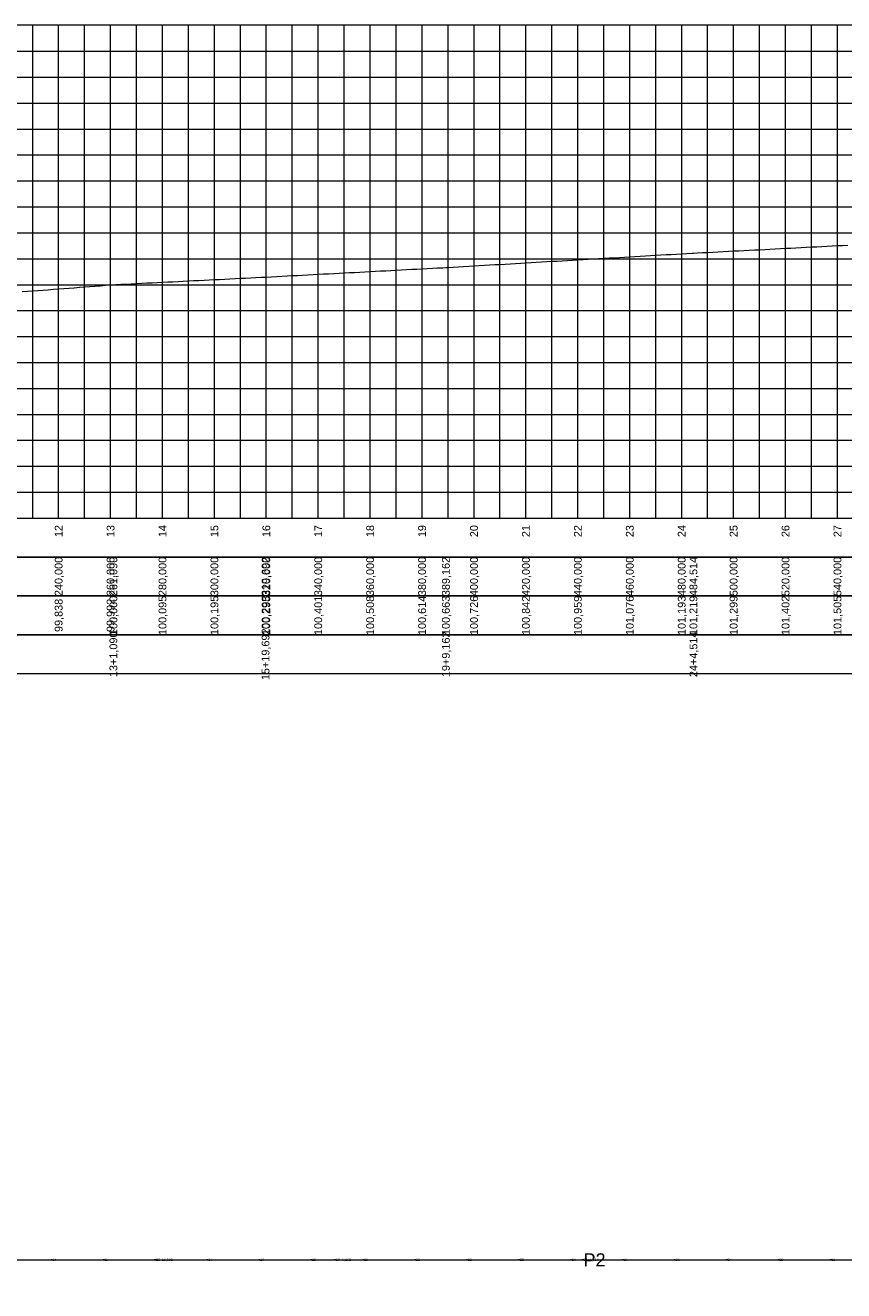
# Model space of a CAD drawing. Header units: inches. Extents: x 4687 to 7242, y 9981 to 10484.
# Tile 2 of 8: x 5009 to 5324, y 9988 to 10476. Entities that reach past the tile are written whole.
import ezdxf
from ezdxf.enums import TextEntityAlignment as Align

# ---------------------------------------------------------------- set-up
doc = ezdxf.new("R2010")
doc.units = ezdxf.units.IN
doc.header["$MEASUREMENT"] = 0
doc.header["$PDMODE"] = 34
doc.header["$PDSIZE"] = 0.2
doc.layers.get('0').update_dxf_attribs({"lineweight": 0})
doc.layers.add('EIXO', color=3, linetype='Continuous', lineweight=0)
doc.styles.add('$PF_GREIDE', font='arial.ttf')
doc.styles.get("Standard").update_dxf_attribs({"font": 'arial.ttf'})

# ---------------------------------------------------------------- blocks, each defined once
blk = doc.blocks.new('$VIAS_PERFLONG_PERFIL0')
at = {"color": 30}
for p, q in [((280, 0), (280, 190)), ((290, 0), (290, 190)), ((310, 0), (310, 190)), ((320, 0), (320, 190)), ((330, 0), (330, 190)), ((340, 0), (340, 190)), ((360, 0), (360, 190)), ((370, 0), (370, 190)), ((380, 0), (380, 190)), ((390, 0), (390, 190)), ((410, 0), (410, 190)), ((420, 0), (420, 190)), ((430, 0), (430, 190)), ((440, 0), (440, 190)), ((460, 0), (460, 190)), ((470, 0), (470, 190)), ((480, 0), (480, 190)), ((490, 0), (490, 190)), ((510, 0), (510, 190)), ((520, 0), (520, 190)), ((530, 0), (530, 190)), ((540, 0), (540, 190)), ((560, 0), (560, 190)), ((570, 0), (570, 190)), ((580, 0), (580, 190)), ((590, 0), (590, 190)), ((0, 180), (2510, 180)), ((0, 170), (2510, 170)), ((0, 160), (2510, 160)), ((0, 140), (2510, 140)), ((0, 130), (2510, 130)), ((0, 120), (2510, 120)), ((0, 110), (2510, 110)), ((0, 90), (2510, 90)), ((0, 80), (2510, 80)), ((0, 70), (2510, 70)), ((0, 60), (2510, 60)), ((0, 40), (2510, 40)), ((0, 30), (2510, 30)), ((0, 20), (2510, 20)), ((0, 10), (2510, 10))]:
    blk.add_line(p, q, dxfattribs=at)
at = {"color": 36}
for p, q in [((300, 0), (300, 190)), ((350, 0), (350, 190)), ((400, 0), (400, 190)), ((450, 0), (450, 190)), ((500, 0), (500, 190)), ((550, 0), (550, 190)), ((0, 150), (2510, 150)), ((0, 100), (2510, 100)), ((0, 50), (2510, 50))]:
    blk.add_line(p, q, dxfattribs=at)
at = {"color": 36, "linetype": 'Continuous'}
for points in [[(0, 0), (2510, 0), (2510, 190), (0, 190)], [(0, 0), (2510, 0), (2510, -15), (0, -15)], [(0, -15), (2510, -15), (2510, -30), (0, -30)], [(0, -30), (2510, -30), (2510, -45), (0, -45)], [(0, -45), (2510, -45), (2510, -60), (0, -60)]]:
    blk.add_lwpolyline(points, close=True, dxfattribs=at)
at = {"color": 5, "linetype": 'Continuous'}
blk.add_lwpolyline([(276, 87.31), (278, 87.46), (280, 87.61), (282, 87.77), (284, 87.92), (286, 88.07), (288, 88.23), (290, 88.38), (292, 88.53), (294, 88.69), (296, 88.84), (298, 89), (300, 89.15), (302, 89.3), (304, 89.46), (306, 89.61), (308, 89.76), (310, 89.92), (311.09, 90), (312, 90.05), (314, 90.15), (316, 90.25), (318, 90.35), (320, 90.45), (322, 90.55), (324, 90.65), (326, 90.75), (328, 90.85), (330, 90.95), (332, 91.05), (334, 91.15), (336, 91.25), (338, 91.35), (340, 91.45), (342, 91.55), (344, 91.65), (346, 91.75), (348, 91.85), (350, 91.95), (352, 92.05), (354, 92.15), (356, 92.25), (358, 92.35), (360, 92.45), (362, 92.55), (364, 92.65), (366, 92.75), (368, 92.85), (369.69, 92.93), (370, 92.95), (372, 93.06), (374, 93.16), (376, 93.27), (378, 93.38), (380, 93.48), (382, 93.59), (384, 93.69), (386, 93.8), (388, 93.91), (390, 94.01), (392, 94.12), (394, 94.23), (396, 94.33), (398, 94.44), (400, 94.54), (402, 94.65), (404, 94.76), (406, 94.86), (408, 94.97), (410, 95.08), (412, 95.18), (414, 95.29), (416, 95.39), (418, 95.5), (420, 95.61), (422, 95.71), (424, 95.82), (426, 95.93), (428, 96.03), (430, 96.14), (432, 96.24), (434, 96.35), (436, 96.46), (438, 96.56), (439.16, 96.63), (440, 96.67), (442, 96.79), (444, 96.91), (446, 97.02), (448, 97.14), (450, 97.26), (452, 97.37), (454, 97.49), (456, 97.61), (458, 97.72), (460, 97.84), (462, 97.96), (464, 98.07), (466, 98.19), (468, 98.31), (470, 98.42), (472, 98.54), (474, 98.66), (476, 98.77), (478, 98.89), (480, 99.01), (482, 99.12), (484, 99.24), (486, 99.36), (488, 99.47), (490, 99.59), (492, 99.71), (494, 99.82), (496, 99.94), (498, 100.06), (500, 100.18), (502, 100.29), (504, 100.41), (506, 100.53), (508, 100.64), (510, 100.76), (512, 100.88), (514, 100.99), (516, 101.11), (518, 101.23), (520, 101.34), (522, 101.46), (524, 101.58), (526, 101.69), (528, 101.81), (530, 101.93), (532, 102.04), (534, 102.16), (534.51, 102.19), (536, 102.27), (538, 102.37), (540, 102.47), (542, 102.57), (544, 102.68), (546, 102.78), (548, 102.88), (550, 102.99), (552, 103.09), (554, 103.19), (556, 103.3), (558, 103.4), (560, 103.5), (562, 103.6), (564, 103.71), (566, 103.81), (568, 103.91), (570, 104.02), (572, 104.12), (574, 104.22), (576, 104.33), (578, 104.43), (580, 104.53), (582, 104.64), (584, 104.74), (586, 104.84), (588, 104.94), (590, 105.05), (592, 105.15), (594, 105.25)], dxfattribs=at)
at = {"color": 7, "linetype": 'Continuous', "style": '$PF_GREIDE'}
for s, p in [('12', (290, -5)), ('13', (310, -5)), ('14', (330, -5)), ('15', (350, -5)), ('16', (370, -5)), ('17', (390, -5)), ('18', (410, -5)), ('19', (430, -5)), ('20', (450, -5)), ('21', (470, -5)), ('22', (490, -5)), ('23', (510, -5)), ('24', (530, -5)), ('25', (550, -5)), ('26', (570, -5)), ('27', (590, -5)), ('240,000', (290, -22.5)), ('260,000', (310, -22.5)), ('261,090', (311.09, -22.5)), ('280,000', (330, -22.5)), ('300,000', (350, -22.5)), ('319,692', (369.69, -22.5)), ('320,000', (370, -22.5)), ('340,000', (390, -22.5)), ('360,000', (410, -22.5)), ('380,000', (430, -22.5)), ('389,162', (439.16, -22.5)), ('400,000', (450, -22.5)), ('420,000', (470, -22.5)), ('440,000', (490, -22.5)), ('460,000', (510, -22.5)), ('480,000', (530, -22.5)), ('484,514', (534.51, -22.5)), ('500,000', (550, -22.5)), ('520,000', (570, -22.5)), ('540,000', (590, -22.5)), ('99,838', (290, -37.5)), ('99,992', (310, -37.5)), ('100,000', (311.09, -37.5)), ('100,095', (330, -37.5)), ('100,195', (350, -37.5)), ('100,293', (369.69, -37.5)), ('100,295', (370, -37.5)), ('100,401', (390, -37.5)), ('100,508', (410, -37.5)), ('100,614', (430, -37.5)), ('100,663', (439.16, -37.5)), ('100,726', (450, -37.5)), ('100,842', (470, -37.5)), ('100,959', (490, -37.5)), ('101,076', (510, -37.5)), ('101,193', (530, -37.5)), ('101,219', (534.51, -37.5)), ('101,299', (550, -37.5)), ('101,402', (570, -37.5)), ('101,505', (590, -37.5)), ('15+19,692', (369.69, -52.5)), ('13+1,090', (311.09, -52.5)), ('19+9,162', (439.16, -52.5)), ('24+4,514', (534.51, -52.5))]:
    blk.add_text(s, height=3, rotation=90, dxfattribs=at).set_placement(p, align=Align.MIDDLE_CENTER)

msp = doc.modelspace()

# ---------------------------------------------------------------- linework, layer by layer
at = {"lineweight": 0}
msp.add_point((5223.42, 10000), dxfattribs=at)
at = {"layer": 'EIXO', "lineweight": 0}
msp.add_lwpolyline([(4738.91, 10000), (4740.56, 10000), (4742.89, 10000), (4745.48, 10000), (4816.77, 10000), (5000, 10000), (5058.6, 10000), (5128.07, 10000), (5223.42, 10000), (5324.22, 10000), (5378.6, 10000), (5427.16, 10000), (5445.63, 10000.14), (5559.06, 9997.56), (5669.57, 9994.98), (5788.95, 9992.5), (5816.97, 9991.92), (5879.22, 9990.63), (5929.25, 9989.6), (5948.54, 9989.2), (5958.88, 9989.27), (6001.71, 9988.1)], dxfattribs=at)
for p in [(5018.91, 10000), (5038.91, 10000), (5058.6, 10000), (5058.6, 10000), (5058.91, 10000), (5078.91, 10000), (5098.91, 10000), (5118.91, 10000), (5128.07, 10000), (5128.07, 10000), (5138.91, 10000), (5158.91, 10000), (5178.91, 10000), (5198.91, 10000), (5218.91, 10000), (5223.42, 10000), (5238.91, 10000), (5258.91, 10000), (5278.91, 10000), (5298.91, 10000), (5318.91, 10000)]:
    msp.add_point(p, dxfattribs=at)

# ---------------------------------------------------------------- block references
at = {"layer": 'EIXO'}
msp.add_blockref('$VIAS_PERFLONG_PERFIL0', (4731.51, 10285.94), dxfattribs=at)

# ---------------------------------------------------------------- texts
at = {"lineweight": 0}
msp.add_text('P2', height=5, dxfattribs=at).set_placement((5223.66, 10000), align=Align.MIDDLE_LEFT)
at = {"layer": 'EIXO', "lineweight": 0}
for s, p in [('14', (5019.15, 10000)), ('15', (5039.15, 10000)), ('5', (5058.84, 10000)), ('15+19,692', (5058.84, 10000)), ('16', (5059.15, 10000)), ('17', (5079.15, 10000)), ('18', (5099.15, 10000)), ('19', (5119.15, 10000)), ('6', (5128.31, 10000)), ('19+9,162', (5128.31, 10000)), ('20', (5139.15, 10000)), ('21', (5159.15, 10000)), ('22', (5179.15, 10000)), ('23', (5199.15, 10000)), ('24', (5219.15, 10000)), ('24+4,514', (5223.66, 10000)), ('25', (5239.15, 10000)), ('26', (5259.15, 10000)), ('27', (5279.15, 10000)), ('28', (5299.15, 10000)), ('29', (5319.15, 10000))]:
    msp.add_text(s, height=1, dxfattribs=at).set_placement(p, align=Align.MIDDLE_LEFT)

doc.saveas('drawing.dxf')
